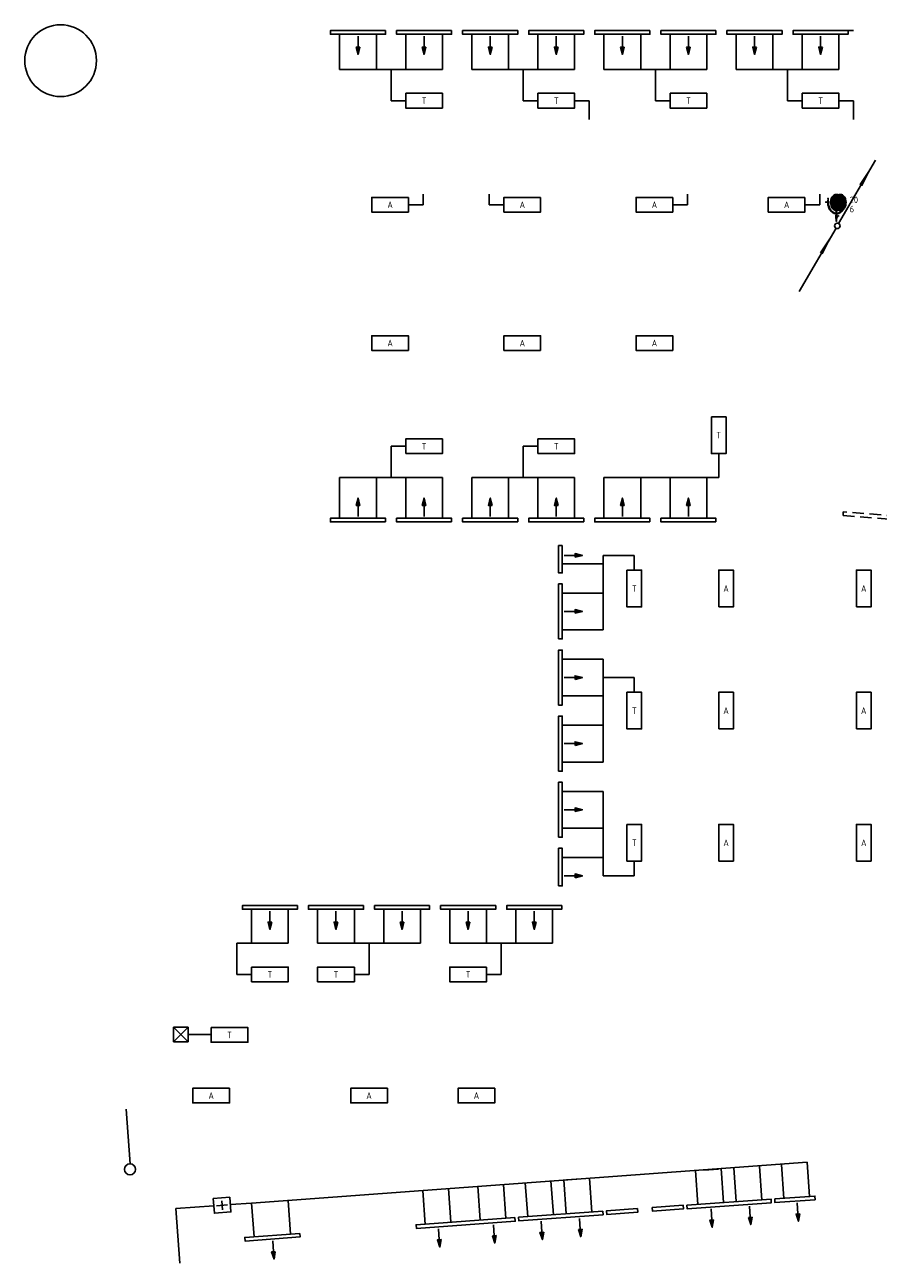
# Model space of a CAD drawing. Extents: x -977 to 55110, y -32750 to 977.
# Tile 1 of 2: x -977 to 22270, y -32750 to 977. Entities that reach past the tile are written whole.
import ezdxf
from ezdxf.enums import TextEntityAlignment as Align

# ---------------------------------------------------------------- set-up
doc = ezdxf.new("R2010")
doc.units = 0
doc.header["$LTSCALE"] = 200
doc.header["$MEASUREMENT"] = 0
doc.linetypes.add('B0701', pattern=[2.34375, 1.5625, -0.78125])
doc.layers.get('0').update_dxf_attribs({"linetype": 'CONTINUOUS'})
for name, color, linetype in [('BB8000--_INVENTARIS', 7, 'CONTINUOUS'), ('DEMONTEREN', 5, 'CONTINUOUS'), ('FA6513--_S240', 240, 'CONTINUOUS'), ('FB6513--_S1', 1, 'CONTINUOUS'), ('FL6513--_BRANDBLUSMAT', 7, 'CONTINUOUS'), ('FL6513--_S7', 7, 'CONTINUOUS'), ('FL6513--_S7_3D', 7, 'CONTINUOUS'), ('NIEUW', 5, 'CONTINUOUS'), ('WL531---_SYMBOOL', 3, 'CONTINUOUS'), ('WL532---_SYMBOOL', 3, 'CONTINUOUS'), ('WL570---_LUCHT-A-BESTAAND', 2, 'CONTINUOUS'), ('WL570---_SYMBOOL-BESTAAND', 1, 'CONTINUOUS')]:
    doc.layers.add(name, color=color, linetype=linetype)
doc.styles.add('B-01', font='isocp.shx')
doc.styles.add('BEVEILIGING', font='iso')
doc.styles.get("Standard").update_dxf_attribs({"font": 'txt', "width": 0.6})

# ---------------------------------------------------------------- blocks, each defined once
blk = doc.blocks.new('WS531Y06')
blk.add_line((10.37, 17.9), (0.36, 0.66))
blk.add_lwpolyline([(0.37, 0.56, 0, 1, 0), (4.37, 7.49, 1, 1, 0)], format="xyseb")
at = {"linetype": 'Continuous'}
blk.add_circle((0, 0), 0.75, dxfattribs=at)
blk = doc.blocks.new('WS532Y08')
blk.add_line((10.37, 17.9), (0.36, 0.66))
blk.add_lwpolyline([(10.38, 17.97, 0, 1, 0), (6.38, 11.04, 1, 1, 0)], format="xyseb")
at = {"linetype": 'Continuous'}
blk.add_circle((0, 0), 0.75, dxfattribs=at)
blk = doc.blocks.new('*X6')
at = {"color": 0}
for p, q in [((27.01, 211.57), (30.23, 214.78)), ((27.02, 211.31), (30.64, 214.93)), ((27.02, 211.84), (30.05, 214.87)), ((27.04, 211.06), (30.98, 215)), ((27.04, 212.13), (29.86, 214.94)), ((27.07, 210.83), (31.25, 215.01)), ((27.09, 212.44), (29.64, 214.99)), ((27.11, 210.6), (31.48, 214.98)), ((27.16, 212.77), (29.4, 215.01)), ((27.16, 210.39), (31.69, 214.92)), ((27.21, 210.18), (31.88, 214.84)), ((27.27, 213.15), (29.11, 214.99)), ((27.28, 209.98), (32.05, 214.75)), ((27.35, 209.79), (32.21, 214.64)), ((27.44, 209.61), (32.36, 214.53)), ((27.47, 213.62), (28.73, 214.88)), ((27.53, 209.43), (32.5, 214.4)), ((27.63, 209.27), (32.63, 214.26)), ((27.74, 209.11), (32.75, 214.12)), ((27.85, 208.96), (32.86, 213.96)), ((27.98, 208.82), (32.96, 213.8)), ((28.11, 208.69), (33.06, 213.63)), ((28.25, 208.57), (33.14, 213.46)), ((28.41, 208.46), (33.22, 213.27)), ((28.57, 208.35), (33.29, 213.07)), ((28.75, 208.27), (33.35, 212.87)), ((28.95, 208.2), (33.41, 212.66)), ((29.17, 208.16), (33.45, 212.44)), ((29.42, 208.14), (33.49, 212.21)), ((29.72, 208.18), (33.51, 211.97)), ((30.12, 208.31), (33.52, 211.72)), ((30.4, 208.32), (33.53, 211.46)), ((30.58, 208.24), (33.53, 211.19)), ((30.79, 208.18), (33.51, 210.9)), ((31.02, 208.15), (33.45, 210.58)), ((31.28, 208.15), (33.36, 210.22)), ((31.6, 208.2), (33.19, 209.79)), ((32.1, 208.44), (32.87, 209.2))]:
    blk.add_line(p, q, dxfattribs=at)
blk = doc.blocks.new('FS651323')
at = {"layer": 'FA6513--_S240', "elevation": 2}
for points in [[(-2.24, 5.14, 0.077267), (-2.06, 3.98, 0.087029), (-1.58, 3.06, 0.105677), (-0.8, 2.4, 0.12412), (0.05, 2.18, 0.12412)], [(0.05, 2.18, 0.12412), (0.9, 2.4, 0.105677), (1.68, 3.06, 0.000576), (1.68, 3.06, 0.000576)]]:
    blk.add_lwpolyline(points, format="xyb", dxfattribs=at)
at = {"layer": 'FL6513--_S7'}
for p, q in [((-2.79, 5.3, 2), (-2.35, 5.3, 2)), ((-2.35, 5.47, 2), (-2.35, 5.14, 2)), ((-2.29, 5.47, 2), (-2.35, 5.47, 2)), ((-2.35, 5.14, 2), (-2.13, 5.14, 2)), ((-2.29, 6.35, 2), (-2.29, 6.3, 2)), ((-2.29, 6.35, 2), (-2.18, 6.35, 2)), ((-2.26, 6.3, 2), (-2.29, 5.47, 2)), ((-2.29, 6.3, 2), (-2.26, 6.3, 2)), ((-2.21, 6.3, 2), (-2.18, 5.47, 2)), ((-2.18, 6.3, 2), (-2.21, 6.3, 2)), ((-2.18, 6.35, 2), (-2.18, 6.3, 2)), ((-2.18, 5.47, 2), (-2.13, 5.47, 2)), ((-2.13, 5.47, 2), (-2.13, 5.14, 2)), ((-0.17, 1.6, 2), (-0.17, 1.77, 2)), ((-0.17, 1.77, 2), (-0.08, 1.77, 2)), ((-0.11, 1.6, 2), (-0.17, 1.6, 2)), ((-0.17, 0.99, 2), (-0.11, 0.99, 2)), ((-0.17, 0.83, 2), (-0.17, 0.99, 2)), ((-0.08, 0.83, 2), (-0.17, 0.83, 2)), ((-0.11, 0.99, 2), (-0.11, 1.6, 2)), ((-0.08, 2.99, 2), (-0.08, 2.27, 2)), ((-0.08, 2.1, 2), (-0.08, 1.77, 2)), ((-0.08, 0.83, 2), (-0.08, 0, 2)), ((-0.08, 0, 2), (0.08, 0, 2)), ((0.08, 2.99, 2), (0.08, 2.26, 2)), ((0.08, 2.1, 2), (0.08, 1.77, 2)), ((0.08, 1.77, 2), (0.17, 1.77, 2)), ((0.08, 0.83, 2), (0.08, 0, 2)), ((0.17, 0.83, 2), (0.08, 0.83, 2)), ((0.11, 1.6, 2), (0.11, 1.37, 2)), ((0.17, 1.6, 2), (0.11, 1.6, 2)), ((0.31, 1.48, 2), (0.11, 1.37, 2)), ((0.11, 1.14, 2), (0.41, 1.31, 2)), ((0.11, 1.14, 2), (0.11, 0.99, 2)), ((0.11, 0.99, 2), (0.17, 0.99, 2)), ((0.17, 1.77, 2), (0.17, 1.6, 2)), ((0.17, 0.99, 2), (0.17, 0.83, 2)), ((0.41, 1.31, 2), (0.31, 1.48, 2)), ((0.36, 1.4, 2), (0.61, 1.54, 2)), ((0.53, 1.68, 2), (0.7, 1.4, 2))]:
    blk.add_line(p, q, dxfattribs=at)
at = {"layer": 'FL6513--_S7', "elevation": 2}
for points in [[(0.55, 7.25, 0.132141), (0, 7.4, 0.13438), (-0.56, 7.25, 0.106842), (-1.09, 6.75, 0.082314), (-1.42, 6.07, 0.07067), (-1.55, 5.19, 0.07067), (-1.42, 4.32, 0.082314), (-1.09, 3.63, 0.106842), (-0.56, 3.14, 0.13438), (0, 2.98, 0.13438)], [(-0.3, 7.13, 0.074849), (-0.65, 6.75, 0.082314), (-0.98, 6.07, 0.07067), (-1.1, 5.19, 0.07067), (-0.98, 4.32, 0.082314), (-0.65, 3.63, 0.074849), (-0.3, 3.26, 0.13438)], [(-0.08, 7.13, 0.074849), (-0.43, 6.75, 0.082314), (-0.76, 6.07, 0.07067), (-0.88, 5.19, 0.07067), (-0.76, 4.32, 0.082314), (-0.43, 3.63, 0.074849), (-0.08, 3.26, 0.13438)], [(0.14, 7.13, 0.074849), (-0.21, 6.75, 0.082314), (-0.54, 6.07, 0.07067), (-0.66, 5.19, 0.07067), (-0.54, 4.32, 0.082314), (-0.21, 3.63, 0.074849), (0.14, 3.26, 0.13438)], [(-2.32, 5.14, 0.078456), (-2.13, 3.94, 0.087818), (-1.62, 2.99, 0.105396), (-0.82, 2.32, 0.122408), (0.06, 2.1, 0.122408)], [(-2.15, 5.14, 0.077267), (-1.98, 4.01, 0.087029), (-1.51, 3.11, 0.105677), (-0.76, 2.47, 0.12412), (0.06, 2.26, 0.12412)], [(0.06, 2.1, 0.122408), (0.93, 2.32, 0.105396), (1.73, 2.99, 0.037343), (2.02, 3.41, 0.094635)], [(0, 2.98, 0.132141), (0.55, 3.13, 0.106842)], [(0.06, 2.26, 0.12412), (0.87, 2.47, 0.105677), (1.62, 3.11, 0.000576), (1.62, 3.11, 0.093312)]]:
    blk.add_lwpolyline(points, format="xyb", dxfattribs=at)
for points in [[(1.1, 2.98, 0.13438), (1.67, 3.14, 0.106842), (2.2, 3.63, 0.082314), (2.56, 4.39, 0.085944), (2.65, 5.19, 0.07067), (2.53, 6.07, 0.082314), (2.2, 6.75, 0.106842), (1.67, 7.25, 0.13438), (1.1, 7.4, 0.13438), (0.54, 7.25, 0.106842), (0.01, 6.75, 0.082314), (-0.32, 6.07, 0.07067), (-0.44, 5.19, 0.07067), (-0.32, 4.32, 0.082314), (0.01, 3.63, 0.106842), (0.54, 3.14, 0.13438)], [(1.1, 4.58, 0.13438), (1.24, 4.62, 0.106842), (1.38, 4.75, 0.082314), (1.47, 4.94, 0.085944), (1.49, 5.14, 0.07067), (1.46, 5.36, 0.082314), (1.38, 5.53, 0.106842), (1.24, 5.65, 0.13438), (1.1, 5.69, 0.13438), (0.96, 5.65, 0.106842), (0.83, 5.53, 0.082314), (0.75, 5.36, 0.07067), (0.72, 5.14, 0.07067), (0.75, 4.92, 0.082314), (0.83, 4.75, 0.106842), (0.96, 4.62, 0.13438)]]:
    blk.add_lwpolyline(points, format="xyb", close=True, dxfattribs=at)
at = {"layer": 'FL6513--_S7'}
blk.add_circle((-2.84, 5.3, 2), 0.0552, dxfattribs=at)
for centre, start, end in [((0.04, 6.69, 2), 78.4598, 127.6736), ((0.26, 6.69, 2), 78.4598, 127.6736), ((0.48, 6.69, 2), 84.9741, 127.6736), ((0.04, 3.7, 2), 232.3264, 281.5402), ((0.26, 3.7, 2), 232.3264, 281.5402), ((0.48, 3.7, 2), 232.3264, 275.0259)]:
    blk.add_arc(centre, 0.552, start, end, dxfattribs=at)
at = {"layer": 'FL6513--_S7_3D', "invisible_edges": 15}
blk.add_3dface([(-3.28, 8.32, 1), (2.98, 8.32, 1), (2.98, -0.39, 1), (-3.28, -0.39, 1)], dxfattribs=at)
at = {"layer": 'FA6513--_S240', "xscale": 0.625, "yscale": 0.625, "zscale": 0.625}
blk.add_blockref('*X6', (-18.36, -127.04, 2), dxfattribs=at)
at = {"layer": 'BB8000--_INVENTARIS', "width": 0.8}
blk.add_attdef('INVENT', (3.65, -5, 2), '', height=1.8, dxfattribs=at)
at = {"layer": 'FB6513--_S1', "style": 'BEVEILIGING'}
for tag, p in [('LENGTE', (3.65, 5, 2)), ('DIAMETER', (3.65, 2.5, 2))]:
    blk.add_attdef(tag, p, '', height=1.8, dxfattribs=at)
at = {"layer": 'FB6513--_S1', "style": 'BEVEILIGING', "flags": 8}
for tag, p in [('NUMMER', (3.65, 0, 2)), ('LETTER', (3.65, -2.5, 2))]:
    blk.add_attdef(tag, p, '', height=1.8, dxfattribs=at)

msp = doc.modelspace()

# ---------------------------------------------------------------- linework, layer by layer
msp.add_circle((0, 0), 977)
at = {"layer": 'DEMONTEREN'}
for p, q in [((11200, -240), (12200, -240)), ((12200, -240), (13000, -240)), ((12600, -240), (12600, -1090)), ((13000, -240), (14000, -240)), ((14800, -240), (15800, -240)), ((15800, -240), (16600, -240)), ((16200, -240), (16200, -1090)), ((16600, -240), (17600, -240)), ((18400, -240), (19400, -240)), ((19400, -240), (20200, -240)), ((19800, -240), (19800, -1090)), ((20200, -240), (21200, -240)), ((12600, -1090), (13000, -1090)), ((16200, -1090), (16600, -1090)), ((19800, -1090), (20200, -1090))]:
    msp.add_line(p, q, dxfattribs=at)
at = {"layer": 'DEMONTEREN', "linetype": 'ByBlock'}
for p, q in [((3075, -26725), (3075, -26325)), ((3075, -26325), (3475, -26725)), ((3475, -26325), (3075, -26725)), ((3075, -26325), (3475, -26325)), ((3475, -26325), (3475, -26725)), ((3475, -26725), (3075, -26725))]:
    msp.add_line(p, q, dxfattribs=at)
at = {"layer": 'DEMONTEREN', "linetype": 'B0701'}
msp.add_lwpolyline([(22806, -12508), (22814, -12408), (21319, -12288), (21311, -12388)], close=True, dxfattribs=at)
at = {"layer": 'DEMONTEREN'}
msp.add_circle((1890, -30193), 150, dxfattribs=at)
at = {"layer": 'NIEUW'}
for p, q in [((14000, -1090), (14400, -1090)), ((14400, -1090), (14400, -1604)), ((21200, -1090), (21600, -1090)), ((21600, -1090), (21600, -1604)), ((9875, -3925), (9875, -3640)), ((11675, -3925), (11675, -3640)), ((17075, -3925), (17075, -3640)), ((20675, -3925), (20675, -3640)), ((9475, -3925), (9875, -3925)), ((12075, -3925), (11675, -3925)), ((16675, -3925), (17075, -3925)), ((20275, -3925), (20675, -3925))]:
    msp.add_line(p, q, dxfattribs=at)
at = {"layer": 'WL570---_LUCHT-A-BESTAAND'}
for p, q in [((7600, 719), (7600, -240)), ((8600, -240), (8600, 719)), ((9400, 719), (9400, -240)), ((10400, -240), (10400, 719)), ((11200, 719), (11200, -240)), ((12200, -240), (12200, 719)), ((13000, 719), (13000, -240)), ((14000, -240), (14000, 719)), ((14800, 719), (14800, -240)), ((15800, -240), (15800, 719)), ((16600, 719), (16600, -240)), ((17600, -240), (17600, 719)), ((18400, 719), (18400, -240)), ((19400, -240), (19400, 719)), ((20200, 719), (20200, -240)), ((21200, -240), (21200, 719)), ((7600, -240), (8600, -240)), ((8600, -240), (9400, -240)), ((9000, -240), (9000, -1090)), ((9400, -240), (10400, -240)), ((9000, -1090), (9400, -1090)), ((9000, -11351), (9000, -10501)), ((9000, -10501), (9400, -10501)), ((12600, -10501), (13000, -10501)), ((12600, -11351), (12600, -10501)), ((17925, -11351), (17925, -10701)), ((7600, -11351), (8600, -11351)), ((7600, -12461), (7600, -11351)), ((8600, -11351), (9400, -11351)), ((8600, -11351), (8600, -12461)), ((9400, -11351), (10400, -11351)), ((9400, -12461), (9400, -11351)), ((10400, -11351), (10400, -12461)), ((11200, -11351), (12200, -11351)), ((11200, -12461), (11200, -11351)), ((12200, -11351), (13000, -11351)), ((12200, -11351), (12200, -12461)), ((13000, -11351), (14000, -11351)), ((13000, -12461), (13000, -11351)), ((14000, -11351), (14000, -12461)), ((14800, -11351), (15800, -11351)), ((14800, -12461), (14800, -11351)), ((15800, -11351), (16600, -11351)), ((15800, -11351), (15800, -12461)), ((16600, -11351), (17925, -11351)), ((16600, -12461), (16600, -11351)), ((17600, -11351), (17600, -12461)), ((14774, -13475), (14774, -13700)), ((14774, -13475), (15624, -13475)), ((15624, -13475), (15624, -13875)), ((14774, -13700), (13664, -13700)), ((14774, -13700), (14774, -14500)), ((13664, -14500), (14774, -14500)), ((14774, -14500), (14774, -15500)), ((14774, -15500), (13664, -15500)), ((13664, -16300), (14774, -16300)), ((14774, -16300), (14774, -17300)), ((14774, -16800), (15624, -16800)), ((15624, -16800), (15624, -17200)), ((14774, -17300), (13664, -17300)), ((14774, -17300), (14774, -18100)), ((13664, -18100), (14774, -18100)), ((14774, -18100), (14774, -19100)), ((14774, -19100), (13664, -19100)), ((13664, -19900), (14774, -19900)), ((14774, -19900), (14774, -20900)), ((14774, -20900), (13664, -20900)), ((14774, -20900), (14774, -21700)), ((13664, -21700), (14774, -21700)), ((14774, -21700), (14774, -22200)), ((15624, -22200), (15624, -21800)), ((14774, -22200), (15624, -22200)), ((5200, -23109), (5200, -24034)), ((6200, -24034), (6200, -23109)), ((7000, -23109), (7000, -24034)), ((8000, -24034), (8000, -23109)), ((8800, -23109), (8800, -24034)), ((9800, -24034), (9800, -23109)), ((10600, -23109), (10600, -24034)), ((11600, -24034), (11600, -23109)), ((12400, -23109), (12400, -24034)), ((13400, -24034), (13400, -23109)), ((4800, -24034), (5200, -24034)), ((4800, -24034), (4800, -24884)), ((5200, -24034), (6200, -24034)), ((7000, -24034), (8000, -24034)), ((8000, -24034), (8800, -24034)), ((8400, -24034), (8400, -24884)), ((8800, -24034), (9800, -24034)), ((10600, -24034), (11600, -24034)), ((11600, -24034), (12400, -24034)), ((12000, -24034), (12000, -24884)), ((12400, -24034), (13400, -24034)), ((4800, -24884), (5200, -24884)), ((8400, -24884), (8000, -24884)), ((12000, -24884), (11600, -24884)), ((4100, -26525), (3475, -26525)), ((1890, -30043), (1781, -28556)), ((5199, -31112), (20334, -30000)), ((20334, -30000), (20399, -30931)), ((17356, -31151), (17292, -30229)), ((17919, -30185), (17520, -30213)), ((17990, -30172), (18055, -31095)), ((18338, -30148), (18403, -31071)), ((19102, -31029), (19038, -30106)), ((19701, -30987), (19636, -30064)), ((11360, -30652), (11427, -31575)), ((12127, -31531), (12059, -30608)), ((12725, -31487), (12657, -30564)), ((13355, -30506), (13423, -31428)), ((13704, -30480), (13771, -31403)), ((13776, -30482), (14175, -30453)), ((14471, -31358), (14403, -30436)), ((9932, -31692), (9865, -30769)), ((10563, -30711), (10631, -31633)), ((3141, -31263), (4175, -31187)), ((3251, -32750), (3141, -31263)), ((4623, -31154), (5199, -31112)), ((5267, -32034), (5199, -31112)), ((6196, -31039), (6264, -31961))]:
    msp.add_line(p, q, dxfattribs=at)
at = {"layer": 'WL570---_SYMBOOL-BESTAAND'}
for p, q in [((21600, 819), (20050, 819)), ((4250, -31183), (4549, -31160)), ((4390, -31047), (4409, -31296)), ((6513, -31936), (6520, -32035))]:
    msp.add_line(p, q, dxfattribs=at)
at = {"layer": 'WL570---_SYMBOOL-BESTAAND', "linetype": 'ByBlock'}
msp.add_line((13564, -13200), (13664, -13200), dxfattribs=at)
for points in [[(8850, 819), (8850, 719), (7350, 719), (7350, 819)], [(10650, 819), (10650, 719), (9150, 719), (9150, 819)], [(12450, 819), (12450, 719), (10950, 719), (10950, 819)], [(14250, 819), (14250, 719), (12750, 719), (12750, 819)], [(16050, 819), (16050, 719), (14550, 719), (14550, 819)], [(17850, 819), (17850, 719), (16350, 719), (16350, 819)], [(19650, 819), (19650, 719), (18150, 719), (18150, 819)], [(21450, 819), (21450, 719), (19950, 719), (19950, 819)], [(8150, 369), (8050, 369), (8100, 169)], [(9950, 369), (9850, 369), (9900, 169)], [(11750, 369), (11650, 369), (11700, 169)], [(13550, 369), (13450, 369), (13500, 169)], [(15350, 369), (15250, 369), (15300, 169)], [(17150, 369), (17050, 369), (17100, 169)], [(18950, 369), (18850, 369), (18900, 169)], [(20750, 369), (20650, 369), (20700, 169)], [(8150, -12111), (8050, -12111), (8100, -11911)], [(9950, -12111), (9850, -12111), (9900, -11911)], [(11750, -12111), (11650, -12111), (11700, -11911)], [(13550, -12111), (13450, -12111), (13500, -11911)], [(15350, -12111), (15250, -12111), (15300, -11911)], [(17150, -12111), (17050, -12111), (17100, -11911)], [(8850, -12561), (8850, -12461), (7350, -12461), (7350, -12561)], [(10650, -12561), (10650, -12461), (9150, -12461), (9150, -12561)], [(12450, -12561), (12450, -12461), (10950, -12461), (10950, -12561)], [(14250, -12561), (14250, -12461), (12750, -12461), (12750, -12561)], [(16050, -12561), (16050, -12461), (14550, -12461), (14550, -12561)], [(17850, -12561), (17850, -12461), (16350, -12461), (16350, -12561)], [(14014, -13525), (14014, -13425), (14214, -13475)], [(13564, -15750), (13664, -15750), (13664, -14250), (13564, -14250)], [(14014, -15050), (14014, -14950), (14214, -15000)], [(13564, -17550), (13664, -17550), (13664, -16050), (13564, -16050)], [(14014, -16850), (14014, -16750), (14214, -16800)], [(13564, -19350), (13664, -19350), (13664, -17850), (13564, -17850)], [(14014, -18650), (14014, -18550), (14214, -18600)], [(13564, -21150), (13664, -21150), (13664, -19650), (13564, -19650)], [(14014, -20450), (14014, -20350), (14214, -20400)], [(13564, -22475), (13664, -22475), (13664, -21450), (13564, -21450)], [(14014, -22250), (14014, -22150), (14214, -22200)], [(6450, -23009), (6450, -23109), (4950, -23109), (4950, -23009)], [(8250, -23009), (8250, -23109), (6750, -23109), (6750, -23009)], [(10050, -23009), (10050, -23109), (8550, -23109), (8550, -23009)], [(11850, -23009), (11850, -23109), (10350, -23109), (10350, -23009)], [(13650, -23009), (13650, -23109), (12150, -23109), (12150, -23009)], [(5750, -23459), (5650, -23459), (5700, -23659)], [(7550, -23459), (7450, -23459), (7500, -23659)], [(9350, -23459), (9250, -23459), (9300, -23659)], [(11150, -23459), (11050, -23459), (11100, -23659)], [(12950, -23459), (12850, -23459), (12900, -23659)], [(17057, -31165), (17064, -31265), (19358, -31104), (19351, -31004)], [(19451, -30997), (19458, -31097), (20552, -31023), (20545, -30923)], [(14769, -31329), (14776, -31429), (12482, -31598), (12475, -31498)], [(15714, -31260), (15721, -31360), (14876, -31422), (14869, -31322)], [(16112, -31231), (16119, -31331), (16964, -31272), (16957, -31172)], [(12375, -31505), (12383, -31605), (9690, -31803), (9683, -31703)], [(17787, -31569), (17687, -31576), (17751, -31772)], [(18735, -31503), (18834, -31496), (18798, -31699)], [(20131, -31405), (20032, -31412), (20095, -31608)], [(6513, -31936), (6520, -32035), (5024, -32145), (5017, -32046)], [(11760, -32005), (11860, -31998), (11825, -32201)], [(13157, -31903), (13057, -31910), (13121, -32106)], [(14104, -31833), (14204, -31826), (14169, -32029)], [(10364, -32108), (10264, -32115), (10329, -32311)], [(5848, -32436), (5748, -32443), (5812, -32639)]]:
    msp.add_lwpolyline(points, close=True, dxfattribs=at)
for points in [[(8100, 669), (8100, 369)], [(9900, 669), (9900, 369)], [(11700, 669), (11700, 369)], [(13500, 669), (13500, 369)], [(15300, 669), (15300, 369)], [(17100, 669), (17100, 369)], [(18900, 669), (18900, 369)], [(20700, 669), (20700, 369)], [(8100, -12411), (8100, -12111)], [(9900, -12411), (9900, -12111)], [(11700, -12411), (11700, -12111)], [(13500, -12411), (13500, -12111)], [(15300, -12411), (15300, -12111)], [(17100, -12411), (17100, -12111)], [(13564, -13200), (13564, -13950), (13664, -13950), (13664, -13200)], [(13714, -13475), (14014, -13475)], [(13714, -15000), (14014, -15000)], [(13714, -16800), (14014, -16800)], [(13714, -18600), (14014, -18600)], [(13714, -20400), (14014, -20400)], [(13714, -22200), (14014, -22200)], [(5700, -23159), (5700, -23459)], [(7500, -23159), (7500, -23459)], [(9300, -23159), (9300, -23459)], [(11100, -23159), (11100, -23459)], [(12900, -23159), (12900, -23459)], [(17716, -31273), (17737, -31573)], [(18763, -31200), (18784, -31499)], [(20060, -31109), (20081, -31408)], [(11788, -31703), (11810, -32002)], [(13085, -31607), (13107, -31907)], [(14132, -31530), (14154, -31830)], [(10292, -31812), (10314, -32112)], [(5776, -32140), (5798, -32439)]]:
    msp.add_lwpolyline(points, dxfattribs=at)
at = {"layer": 'WL570---_SYMBOOL-BESTAAND'}
for points in [[(9400, -890), (10400, -890), (10400, -1290), (9400, -1290), (9400, -890)], [(13000, -890), (14000, -890), (14000, -1290), (13000, -1290), (13000, -890)], [(16600, -890), (17600, -890), (17600, -1290), (16600, -1290), (16600, -890)], [(20200, -890), (21200, -890), (21200, -1290), (20200, -1290), (20200, -890)], [(9475, -3725), (8475, -3725), (8475, -4125), (9475, -4125), (9475, -3725)], [(13075, -3725), (12075, -3725), (12075, -4125), (13075, -4125), (13075, -3725)], [(16675, -3725), (15675, -3725), (15675, -4125), (16675, -4125), (16675, -3725)], [(20275, -3725), (19275, -3725), (19275, -4125), (20275, -4125), (20275, -3725)], [(9475, -7892), (8475, -7892), (8475, -7492), (9475, -7492), (9475, -7892)], [(13075, -7892), (12075, -7892), (12075, -7492), (13075, -7492), (13075, -7892)], [(16675, -7892), (15675, -7892), (15675, -7492), (16675, -7492), (16675, -7892)], [(17725, -9701), (17725, -10701), (18125, -10701), (18125, -9701), (17725, -9701)], [(9400, -10701), (10400, -10701), (10400, -10301), (9400, -10301), (9400, -10701)], [(13000, -10701), (14000, -10701), (14000, -10301), (13000, -10301), (13000, -10701)], [(15424, -13875), (15424, -14875), (15824, -14875), (15824, -13875), (15424, -13875)], [(17924, -14875), (17924, -13875), (18324, -13875), (18324, -14875), (17924, -14875)], [(21674, -14875), (21674, -13875), (22074, -13875), (22074, -14875), (21674, -14875)], [(15424, -17200), (15424, -18200), (15824, -18200), (15824, -17200), (15424, -17200)], [(17924, -18200), (17924, -17200), (18324, -17200), (18324, -18200), (17924, -18200)], [(21674, -18200), (21674, -17200), (22074, -17200), (22074, -18200), (21674, -18200)], [(15424, -20800), (15424, -21800), (15824, -21800), (15824, -20800), (15424, -20800)], [(17924, -21800), (17924, -20800), (18324, -20800), (18324, -21800), (17924, -21800)], [(21674, -21800), (21674, -20800), (22074, -20800), (22074, -21800), (21674, -21800)], [(5200, -24684), (6200, -24684), (6200, -25084), (5200, -25084), (5200, -24684)], [(8000, -24684), (7000, -24684), (7000, -25084), (8000, -25084), (8000, -24684)], [(11600, -24684), (10600, -24684), (10600, -25084), (11600, -25084), (11600, -24684)], [(4100, -26334), (5100, -26334), (5100, -26734), (4100, -26734), (4100, -26334)], [(4600, -27984), (3600, -27984), (3600, -28384), (4600, -28384), (4600, -27984)], [(8900, -27984), (7900, -27984), (7900, -28384), (8900, -28384), (8900, -27984)], [(11825, -27984), (10825, -27984), (10825, -28384), (11825, -28384), (11825, -27984)], [(4608, -30955), (4159, -30989), (4190, -31388), (4639, -31353), (4608, -30955)]]:
    msp.add_lwpolyline(points, dxfattribs=at)
at = {"layer": 'WL570---_SYMBOOL-BESTAAND', "linetype": 'ByBlock'}
for points in [[(8150, 369), (8050, 369), (8100, 169)], [(9950, 369), (9850, 369), (9900, 169)], [(11750, 369), (11650, 369), (11700, 169)], [(13550, 369), (13450, 369), (13500, 169)], [(15350, 369), (15250, 369), (15300, 169)], [(17150, 369), (17050, 369), (17100, 169)], [(18950, 369), (18850, 369), (18900, 169)], [(20750, 369), (20650, 369), (20700, 169)], [(8150, -12111), (8050, -12111), (8100, -11911)], [(9950, -12111), (9850, -12111), (9900, -11911)], [(11750, -12111), (11650, -12111), (11700, -11911)], [(13550, -12111), (13450, -12111), (13500, -11911)], [(15350, -12111), (15250, -12111), (15300, -11911)], [(17150, -12111), (17050, -12111), (17100, -11911)], [(14014, -13525), (14014, -13425), (14214, -13475)], [(14014, -15050), (14014, -14950), (14214, -15000)], [(14014, -16850), (14014, -16750), (14214, -16800)], [(14014, -18650), (14014, -18550), (14214, -18600)], [(14014, -20450), (14014, -20350), (14214, -20400)], [(14014, -22250), (14014, -22150), (14214, -22200)], [(5750, -23459), (5650, -23459), (5700, -23659)], [(7550, -23459), (7450, -23459), (7500, -23659)], [(9350, -23459), (9250, -23459), (9300, -23659)], [(11150, -23459), (11050, -23459), (11100, -23659)], [(12950, -23459), (12850, -23459), (12900, -23659)], [(17787, -31569), (17687, -31576), (17751, -31772)], [(18735, -31503), (18834, -31496), (18798, -31699)], [(20131, -31405), (20032, -31412), (20095, -31608)], [(11760, -32005), (11860, -31998), (11825, -32201)], [(13157, -31903), (13057, -31910), (13121, -32106)], [(14104, -31833), (14204, -31826), (14169, -32029)], [(10364, -32108), (10264, -32115), (10329, -32311)], [(5848, -32436), (5748, -32443), (5812, -32639)]]:
    msp.add_solid(points, dxfattribs=at)

# ---------------------------------------------------------------- block references
at = {"layer": 'FL6513--_BRANDBLUSMAT', "xscale": 100, "yscale": 100, "zscale": 100}
msp.add_blockref('FS651323', (21128, -4381), dxfattribs=at).add_auto_attribs({'LENGTE': '20', 'DIAMETER': '6'})
at = {"layer": 'WL531---_SYMBOOL', "xscale": 100, "yscale": 100, "zscale": 100, "rotation": 180}
msp.add_blockref('WS531Y06', (21156, -4500), dxfattribs=at)
at = {"layer": 'WL532---_SYMBOOL', "xscale": 100, "yscale": 100, "zscale": 100}
msp.add_blockref('WS532Y08', (21156, -4500), dxfattribs=at)

# ---------------------------------------------------------------- texts
at = {"layer": 'WL570---_LUCHT-A-BESTAAND', "color": 3, "style": 'B-01'}
for s, p in [('T', (9900, -1090)), ('T', (13500, -1090)), ('T', (17100, -1090)), ('T', (20700, -1090)), ('A', (8975, -3925)), ('A', (12575, -3925)), ('A', (16175, -3925)), ('A', (19775, -3925)), ('A', (8975, -7692)), ('A', (12575, -7692)), ('A', (16175, -7692)), ('T', (17926, -10200)), ('T', (9900, -10501)), ('T', (13500, -10501)), ('T', (15625, -14376)), ('A', (18125, -14376)), ('A', (21875, -14376)), ('T', (15625, -17701)), ('A', (18125, -17701)), ('A', (21875, -17701)), ('T', (15625, -21301)), ('A', (18125, -21301)), ('A', (21875, -21301)), ('T', (5700, -24884)), ('T', (7500, -24884)), ('T', (11100, -24884)), ('T', (4600, -26534)), ('A', (4100, -28184)), ('A', (8400, -28184)), ('A', (11325, -28184))]:
    msp.add_text(s, height=180, dxfattribs=at).set_placement(p, align=Align.MIDDLE_CENTER)

doc.saveas('drawing.dxf')
